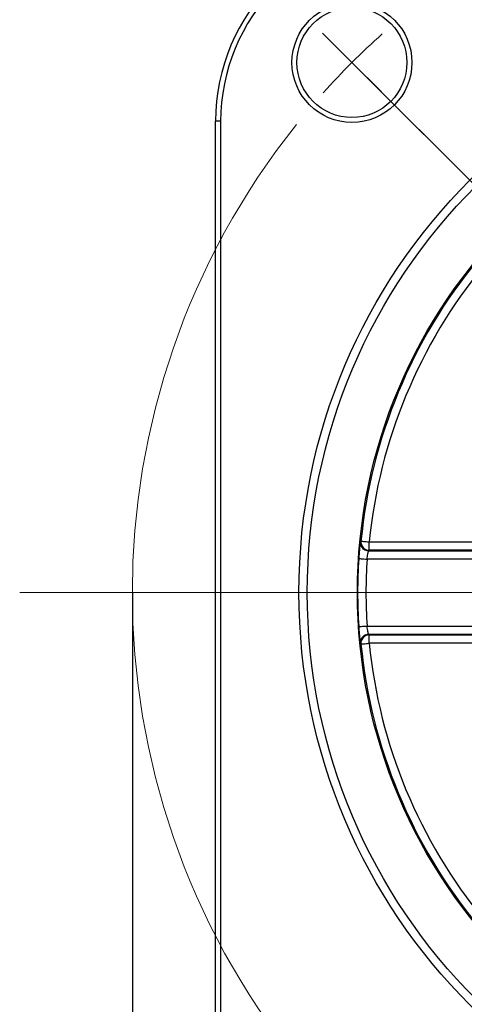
# Model space of a CAD drawing. Header units: millimetres. Extents: x 10 to 584, y 10 to 410.
# Tile 14 of 28: x 289 to 315, y 183 to 242. Entities that reach past the tile are written whole.
import ezdxf

# ---------------------------------------------------------------- set-up
doc = ezdxf.new("R2010")
doc.units = ezdxf.units.MM
doc.header["$LTSCALE"] = 2
doc.linetypes.add('SLD-中心线', pattern=[34.29, 30.48, -1.27, 1.27, -1.27])
doc.linetypes.add('SLD-实线', pattern=[0])
doc.layers.add('细实线层', color=7, linetype='SLD-实线')
doc.styles.add('SLDTEXTSTYLE1', font='txt')
doc.dimstyles.new('SLDDIMSTYLE13', dxfattribs={"dimtxt": 5, "dimasz": 5, "dimexe": 0, "dimexo": 0.0625, "dimgap": 1.25, "dimtad": 0, "dimtih": 1, "dimtoh": 1, "dimrnd": 1e-09, "dimzin": 12, "dimdsep": 46, "dimtxsty": 'SLDTEXTSTYLE1', "dimsah": 1, "dimcen": 0.09, "dimadec": 0, "dimazin": 3, "dimtfac": 1, "dimtdec": 3, "dimtofl": 0, "dimtmove": 0, "dimatfit": 3, "dimfxl": 1, "dimfrac": 2, "dimtolj": 1, "dimtzin": 12, "dimarcsym": 0})
doc.dimstyles.new('SLDDIMSTYLE14', dxfattribs={"dimtxt": 5, "dimasz": 5, "dimexe": 0, "dimexo": 0.0625, "dimgap": 1.25, "dimtad": 2, "dimdec": 4, "dimlfac": 2, "dimzin": 12, "dimdsep": 46, "dimtxsty": 'SLDTEXTSTYLE1', "dimsah": 1, "dimcen": 0.09, "dimazin": 3, "dimtfac": 1, "dimtdec": 3, "dimtofl": 0, "dimtmove": 0, "dimatfit": 3, "dimfxl": 1, "dimfrac": 2, "dimtolj": 1, "dimtzin": 12, "dimarcsym": 0})

# ---------------------------------------------------------------- blocks, each defined once
blk = doc.blocks.new('SW_BROKEN_VIEW_1')
at = {"color": 0, "linetype": 'SLD-中心线'}
blk.add_line((0, 0), (63.8, -63.8), dxfattribs=at)
blk = doc.blocks.new('_D_13')
at = {"layer": '细实线层'}
for p, q in [((295.315, 207.969), (295.315, 129.702)), ((385.315, 207.969), (385.315, 129.702)), ((295.315, 131.702), (385.315, 131.702))]:
    blk.add_line(p, q, dxfattribs=at)
for points in [[(295.315, 131.702), (300.315, 130.932), (300.315, 132.471)], [(385.315, 131.702), (380.315, 132.471), (380.315, 130.932)]]:
    blk.add_solid(points, dxfattribs=at)
at = {"layer": '细实线层', "char_height": 5, "attachment_point": 1, "style": 'SLDTEXTSTYLE1'}
for s, insert in [('%%c', (335.004, 137.52)), ('90', (340.533, 137.52))]:
    blk.add_mtext(s, dxfattribs=dict(at, insert=insert))
blk = doc.blocks.new('_D_14')
at = {"layer": '细实线层'}
blk.add_line((340.315, 169.523), (340.315, 165.037), dxfattribs=at)
blk.add_arc((340.315, 207.969), 40.933, 225, 270, dxfattribs=at)
for points in [[(311.371, 179.025), (314.605, 175.135), (315.625, 176.287)], [(340.315, 167.037), (335.371, 168.108), (335.278, 166.572)]]:
    blk.add_solid(points, dxfattribs=at)
at = {"layer": '细实线层', "insert": (322.519, 177.144), "char_height": 5, "attachment_point": 1, "rotation": 339.41101, "style": 'SLDTEXTSTYLE1'}
blk.add_mtext('45°', dxfattribs=at)
blk = doc.blocks.new('SW_CENTERMARKSYMBOL_0')
at = {"color": 0, "linetype": 'SLD-实线', "lineweight": 18}
for p, q in [((0, 63.64), (-1.768, 65.407)), ((0, 63.64), (1.768, 61.872)), ((3.536, 60.104), (4.313, 59.326)), ((26.82, 31.82), (-19.941, 31.82))]:
    blk.add_line(p, q, dxfattribs=at)
at = {"color": 0, "linetype": 'SLD-实线', "lineweight": 0}
for centre, radius, start, end in [((31.932, 31.698), 45.166, 131.82031, 134.99185), ((31.943, 31.706), 45.168, 135.00848, 138.17964)]:
    blk.add_arc(centre, radius, start, end, dxfattribs=at)
at = {"color": 0, "linetype": 'SLD-中心线', "lineweight": 0}
blk.add_arc((31.82, 31.82), 45, 141.3662, 218.63381, dxfattribs=at)

msp = doc.modelspace()

# ---------------------------------------------------------------- linework, layer by layer
at = {"color": 7, "linetype": 'SLD-实线', "lineweight": 25}
for p, q in [((300.615, 236.269254), (300.315002, 236.269254)), ((300.315002, 179.669257), (300.315002, 236.269254)), ((300.615, 236.269254), (300.615, 179.669257)), ((309.497932, 210.477828), (322.25351, 210.477828)), ((309.53292, 210.509549), (309.53292, 211.009476)), ((309.53292, 211.009476), (322.242741, 211.009476)), ((322.242741, 210.509549), (309.53292, 210.509549)), ((322.123798, 209.977906), (309.399463, 209.977906)), ((309.399463, 205.960605), (322.123798, 205.960605)), ((322.25351, 205.460678), (309.497932, 205.460678)), ((309.53292, 205.428954), (322.242741, 205.428954)), ((309.53292, 204.929035), (309.53292, 205.428954)), ((322.242741, 204.929035), (309.53292, 204.929035))]:
    msp.add_line(p, q, dxfattribs=at)
at = {"color": 7, "linetype": 'SLD-实线', "lineweight": 25, "flags": 128}
for points in [[(309.000373, 211.026325), (309.019646, 211.044084), (309.035417, 211.058612)], [(309.035417, 211.058612), (309.046442, 211.057521), (309.075749, 211.054626), (309.122238, 211.050037), (309.184162, 211.04392), (309.259195, 211.03651), (309.344513, 211.028084), (309.436912, 211.018957), (309.53292, 211.009476)], [(308.900591, 210.010319), (308.911646, 210.0096), (308.941033, 210.007689), (308.987651, 210.004661), (309.049746, 210.000626), (309.124984, 209.995739), (309.210537, 209.99018), (309.303191, 209.98416), (309.399463, 209.977906)], [(308.900591, 205.928187), (308.911646, 205.92891), (308.941033, 205.930817), (308.987651, 205.933842), (309.049746, 205.93788), (309.124984, 205.942768), (309.210537, 205.948326), (309.303191, 205.954346), (309.399463, 205.960605)], [(309.035417, 204.879898), (309.046442, 204.880986), (309.075749, 204.883877), (309.122238, 204.888474), (309.184162, 204.89459), (309.259195, 204.901996), (309.344513, 204.910423), (309.436912, 204.91955), (309.53292, 204.929035)]]:
    msp.add_lwpolyline(points, dxfattribs=at)
at = {"color": 7, "linetype": 'SLD-实线', "lineweight": 25}
for centre, radius in [((308.495197, 239.789058), 3.599999), ((308.495196, 239.789061), 3.300001), ((340.315001, 207.969255), 35), ((340.315001, 207.969257), 34.5), ((340.315001, 207.969254), 31.489528)]:
    msp.add_circle(centre, radius, dxfattribs=at)
for centre, radius, start, end in [((312.015004, 236.269252), 11.700002, 90.00001576, 179.99999336), ((312.014998, 236.269255), 11.399998, 89.99998551, 180.00000513), ((340.314992, 207.969256), 31.431766, 140.64056832, 174.35942186), ((340.315009, 207.969247), 30.931861, 140.64057855, 174.35940966), ((309.533123, 211.009657), 0.500108, 174.3823487, 269.97677216), ((309.498099, 210.977777), 0.499949, 242.75031221, 269.98084969), ((340.314531, 207.969253), 31.480178, 176.28253177, 183.71746823), ((340.314701, 207.969255), 30.980423, 176.28255625, 183.71744375), ((309.533121, 204.928848), 0.500105, 90.0230129, 185.61709251), ((309.498106, 204.960661), 0.500017, 90.01997704, 132.06269164), ((340.314988, 207.969249), 31.431762, 185.64056802, 219.35943283), ((340.315036, 207.96927), 30.931888, 185.64059789, 219.3594048)]:
    msp.add_arc(centre, radius, start, end, dxfattribs=at)
at = {"color": 8, "linetype": 'SLD-实线', "lineweight": 25}
for centre, radius, start, end in [((309.498118, 210.977929), 0.500092, 174.44650835, 242.75636119), ((309.498102, 204.960577), 0.500077, 132.05587909, 185.55358998)]:
    msp.add_arc(centre, radius, start, end, dxfattribs=at)
for points, knots in [([(309.000373, 211.026325), (308.998374, 211.018401), (308.986179, 210.970055), (308.981505, 210.920283), (308.977597, 210.87867)], [0, 0, 0, 0, 0.163916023, 1, 1, 1, 1]), ([(308.969375, 205.130968), (308.974581, 205.078819), (308.981908, 205.005423), (308.996228, 204.933114), (309.000373, 204.912181)], [0, 0, 0, 0, 0.710505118, 1, 1, 1, 1])]:
    msp.add_open_spline(points, degree=3, knots=knots, dxfattribs=at)
at = {"color": 7, "linetype": 'SLD-实线', "lineweight": 25}
for points, knots in [([(308.977597, 210.87867), (308.977355, 210.876914), (308.966737, 210.79971), (308.949964, 210.622499), (308.922954, 210.33494), (308.908336, 210.122743), (308.900591, 210.010319)], [0, 0, 0, 0, 0.006098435, 0.268156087, 0.612263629, 1, 1, 1, 1]), ([(309.270587, 210.53509), (309.266763, 210.536284), (309.217043, 210.551816), (309.146471, 210.61829), (309.069744, 210.711812), (309.027371, 210.802895), (309.008503, 210.874066), (309.002216, 210.916799), (309.001099, 210.934179), (309.0009, 210.937268)], [0, 0, 0, 0, 0.023719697, 0.308384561, 0.546103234, 0.744513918, 0.896760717, 0.981648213, 1, 1, 1, 1]), ([(309.399463, 209.977906), (309.407261, 210.03323), (309.422007, 210.137852), (309.446668, 210.279829), (309.47206, 210.386252), (309.483944, 210.450484), (309.495947, 210.473948), (309.497932, 210.477828)], [0, 0, 0, 0, 0.328508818, 0.621229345, 0.845322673, 0.974421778, 1, 1, 1, 1]), ([(309.53292, 210.509549), (309.52702, 210.504203), (309.515355, 210.493632), (309.503695, 210.483055), (309.497932, 210.477828)], [0, 0, 0, 0, 0.505783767, 1, 1, 1, 1]), ([(308.900591, 205.928187), (308.905264, 205.859075), (308.91712, 205.683732), (308.939645, 205.422549), (308.957677, 205.225851), (308.968813, 205.135525), (308.969375, 205.130968)], [0, 0, 0, 0, 0.259677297, 0.658818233, 0.982787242, 1, 1, 1, 1]), ([(309.497932, 205.460678), (309.493834, 205.470935), (309.479099, 205.507821), (309.462898, 205.589463), (309.437041, 205.711307), (309.415918, 205.840135), (309.404109, 205.926589), (309.399463, 205.960605)], [0, 0, 0, 0, 0.064859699, 0.233245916, 0.486999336, 0.79816047, 1, 1, 1, 1]), ([(309.497932, 205.460678), (309.503694, 205.45545), (309.515354, 205.444871), (309.52702, 205.4343), (309.53292, 205.428954)], [0, 0, 0, 0, 0.494243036, 1, 1, 1, 1]), ([(309.035417, 204.879898), (309.028989, 204.885815), (309.017303, 204.896572), (309.005626, 204.907338), (309.000373, 204.912181)], [0, 0, 0, 0, 0.550107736, 1, 1, 1, 1])]:
    msp.add_open_spline(points, degree=3, knots=knots, dxfattribs=at)

# ---------------------------------------------------------------- block references
at = {"color": 7, "linetype": 'Continuous', "lineweight": 0}
msp.add_blockref('SW_CENTERMARKSYMBOL_0', (308.495196, 176.149446), dxfattribs=at)
at = {"color": 7, "linetype": 'Continuous'}
msp.add_blockref('SW_BROKEN_VIEW_1', (308.415001, 239.869255), dxfattribs=at)

# ---------------------------------------------------------------- dimensions: what is measured, and where the dimension line sits
at = {"layer": '细实线层'}
dim = msp.add_angular_dim_2l(base=(324.650744, 170.152391), line1=((312.808547, 180.4628), (304.181845, 171.836097)), line2=((340.315001, 242.289059), (340.315001, 169.522917)), dimstyle='SLDDIMSTYLE14', dxfattribs=at)
dim.commit()
dim.dimension.update_dxf_attribs({"geometry": '_D_14', "text_midpoint": (325.920541, 169.651064), "dimtype": 162})
dim = msp.add_linear_dim(base=(385.315001, 136.111262), p1=(295.315001, 207.969254), p2=(385.315001, 207.969254), angle=0, text='%%c<>', dimstyle='SLDDIMSTYLE13', dxfattribs=at)
dim.commit()
dim.dimension.update_dxf_attribs({"geometry": '_D_13', "text_midpoint": (340.67821, 136.111262), "dimtype": 160})

doc.saveas('drawing.dxf')
